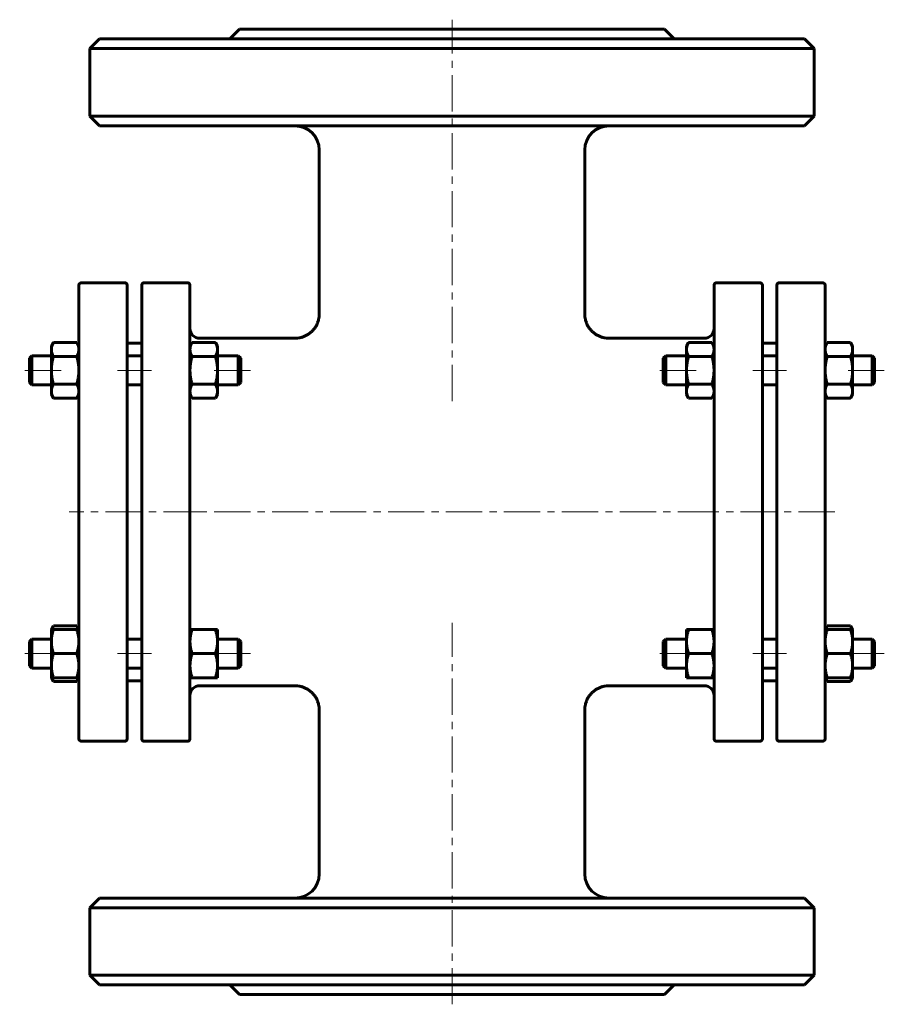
# Model space of a CAD drawing. Header units: millimetres. Extents: x 298 to 477, y 79 to 283.
import ezdxf

# ---------------------------------------------------------------- set-up
doc = ezdxf.new("R2010")
doc.units = ezdxf.units.MM
doc.linetypes.add('K5LT_AXLED', pattern=[12, 7.5, -1.5, 1.5, -1.5])
doc.linetypes.add('K5LT_BASIC', pattern=[0])
doc.layers.add('Системный слой (1)', color=7, linetype='Continuous', true_color=0x6c6c6c)

# ---------------------------------------------------------------- blocks, each defined once
blk = doc.blocks.new('U0')
at = {"layer": 'Системный слой (1)', "linetype": 'K5LT_BASIC', "lineweight": 60}
for p, q in [((304.84, 146.21), (304.93, 145.96)), ((304.93, 145.96), (305.04, 145.71)), ((305.04, 145.71), (305.18, 145.44))]:
    blk.add_line(p, q, dxfattribs=at)
blk = doc.blocks.new('U1')
at = {"layer": 'Системный слой (1)', "linetype": 'K5LT_BASIC', "lineweight": 60}
for p, q in [((304.93, 156.46), (304.84, 156.21)), ((305.04, 156.71), (304.93, 156.46)), ((305.18, 156.98), (305.04, 156.71))]:
    blk.add_line(p, q, dxfattribs=at)
blk = doc.blocks.new('U2')
at = {"layer": 'Системный слой (1)', "linetype": 'K5LT_BASIC', "lineweight": 60}
for p, q in [((309.99, 145.44), (310.14, 145.71)), ((310.14, 145.71), (310.25, 145.96)), ((310.25, 145.96), (310.34, 146.21))]:
    blk.add_line(p, q, dxfattribs=at)
blk = doc.blocks.new('U3')
at = {"layer": 'Системный слой (1)', "linetype": 'K5LT_BASIC', "lineweight": 60}
for p, q in [((310.14, 156.71), (309.99, 156.98)), ((310.25, 156.46), (310.14, 156.71)), ((310.34, 156.21), (310.25, 156.46))]:
    blk.add_line(p, q, dxfattribs=at)
blk = doc.blocks.new('U4')
at = {"layer": 'Системный слой (1)', "linetype": 'K5LT_BASIC', "lineweight": 60}
for p, q in [((465.13, 156.46), (465.04, 156.21)), ((465.24, 156.71), (465.13, 156.46)), ((465.38, 156.98), (465.24, 156.71))]:
    blk.add_line(p, q, dxfattribs=at)
blk = doc.blocks.new('U5')
at = {"layer": 'Системный слой (1)', "linetype": 'K5LT_BASIC', "lineweight": 60}
for p, q in [((470.19, 145.44), (470.34, 145.71)), ((470.34, 145.71), (470.45, 145.96)), ((470.45, 145.96), (470.54, 146.21))]:
    blk.add_line(p, q, dxfattribs=at)
blk = doc.blocks.new('U6')
at = {"layer": 'Системный слой (1)', "linetype": 'K5LT_BASIC', "lineweight": 60}
for p, q in [((465.04, 146.21), (465.13, 145.96)), ((465.13, 145.96), (465.24, 145.71)), ((465.24, 145.71), (465.38, 145.44))]:
    blk.add_line(p, q, dxfattribs=at)
blk = doc.blocks.new('U7')
at = {"layer": 'Системный слой (1)', "linetype": 'K5LT_BASIC', "lineweight": 60}
for p, q in [((470.34, 156.71), (470.19, 156.98)), ((470.45, 156.46), (470.34, 156.71)), ((470.54, 156.21), (470.45, 156.46))]:
    blk.add_line(p, q, dxfattribs=at)
blk = doc.blocks.new('U8')
at = {"layer": 'Системный слой (1)', "linetype": 'K5LT_BASIC', "lineweight": 60}
for p, q in [((335.44, 144.56), (355.19, 144.56)), ((420.19, 144.56), (439.94, 144.56))]:
    blk.add_line(p, q, dxfattribs=at)
blk = doc.blocks.new('U9')
at = {"layer": 'Системный слой (1)', "linetype": 'K5LT_BASIC', "lineweight": 60}
for p, q in [((335.44, 216.56), (355.19, 216.56)), ((420.19, 216.56), (439.94, 216.56))]:
    blk.add_line(p, q, dxfattribs=at)

msp = doc.modelspace()

# ---------------------------------------------------------------- linework, layer by layer
at = {"layer": 'Системный слой (1)', "linetype": 'K5LT_AXLED', "lineweight": 18}
for p, q in [((387.69, 203.55), (387.69, 282.56)), ((306.74, 209.9), (298.19, 209.9)), ((325.44, 209.9), (318.44, 209.9)), ((345.94, 209.9), (337.14, 209.9)), ((438.24, 209.9), (429.44, 209.9)), ((456.94, 209.9), (449.94, 209.9)), ((477.19, 209.9), (468.64, 209.9)), ((335.44, 180.56), (308.44, 180.56)), ((441.94, 180.56), (333.44, 180.56)), ((466.94, 180.56), (439.94, 180.56)), ((387.69, 78.56), (387.69, 157.56)), ((306.74, 151.21), (298.19, 151.21)), ((325.44, 151.21), (318.44, 151.21)), ((345.94, 151.21), (337.14, 151.21)), ((438.24, 151.21), (429.44, 151.21)), ((456.94, 151.21), (449.94, 151.21)), ((477.19, 151.21), (468.64, 151.21))]:
    msp.add_line(p, q, dxfattribs=at)
at = {"layer": 'Системный слой (1)', "linetype": 'K5LT_BASIC', "lineweight": 60}
for p, q in [((343.69, 280.56), (341.69, 278.56)), ((343.69, 280.56), (431.69, 280.56)), ((431.69, 280.56), (433.69, 278.56)), ((314.69, 278.56), (312.69, 276.56)), ((460.69, 278.56), (314.69, 278.56)), ((460.69, 278.56), (462.69, 276.56)), ((312.69, 276.56), (462.69, 276.56)), ((312.69, 262.56), (312.69, 276.56)), ((462.69, 262.56), (462.69, 276.56)), ((314.69, 260.56), (312.69, 262.56)), ((462.69, 262.56), (312.69, 262.56)), ((460.69, 260.56), (462.69, 262.56)), ((314.69, 260.56), (460.69, 260.56)), ((360.19, 221.55), (360.19, 255.56)), ((415.19, 221.55), (415.19, 255.56)), ((310.44, 133.56), (310.44, 227.56)), ((310.94, 228.06), (319.94, 228.06)), ((320.44, 227.56), (320.44, 133.56)), ((323.44, 133.56), (323.44, 227.56)), ((332.94, 228.06), (323.94, 228.06)), ((333.44, 227.56), (333.44, 133.56)), ((441.94, 227.56), (441.94, 133.56)), ((451.44, 228.06), (442.44, 228.06)), ((451.94, 133.56), (451.94, 227.56)), ((454.94, 227.56), (454.94, 133.56)), ((455.44, 228.06), (464.44, 228.06)), ((464.94, 133.56), (464.94, 227.56)), ((415.19, 221.55), (415.19, 221.55)), ((355.19, 216.55), (355.19, 216.55)), ((420.19, 216.55), (420.19, 216.55)), ((304.74, 214.9), (305.18, 215.67)), ((304.74, 214.23), (304.74, 214.9)), ((304.74, 209.9), (304.74, 214.23)), ((305.18, 215.67), (309.99, 215.67)), ((310.44, 214.9), (309.99, 215.67)), ((320.44, 215.56), (323.44, 215.56)), ((333.44, 214.9), (333.88, 215.67)), ((333.88, 215.67), (338.69, 215.67)), ((339.14, 214.9), (338.69, 215.67)), ((339.14, 214.9), (339.14, 214.23)), ((339.14, 214.23), (339.14, 209.9)), ((436.24, 214.9), (436.68, 215.67)), ((436.24, 214.23), (436.24, 214.9)), ((436.24, 209.9), (436.24, 214.23)), ((436.68, 215.67), (441.49, 215.67)), ((441.94, 214.9), (441.49, 215.67)), ((451.94, 215.56), (454.94, 215.56)), ((464.94, 214.9), (465.38, 215.67)), ((465.38, 215.67), (470.19, 215.67)), ((470.64, 214.9), (470.19, 215.67)), ((470.64, 214.9), (470.64, 214.23)), ((470.64, 214.23), (470.64, 209.9)), ((300.19, 212.4), (300.69, 212.9)), ((300.19, 207.4), (300.19, 212.4)), ((300.69, 212.9), (300.69, 206.9)), ((300.69, 212.9), (304.74, 212.9)), ((305.18, 212.79), (309.99, 212.79)), ((320.44, 212.9), (323.44, 212.9)), ((333.88, 212.79), (338.69, 212.79)), ((339.14, 212.9), (343.44, 212.9)), ((343.94, 212.4), (343.44, 212.9)), ((343.44, 206.9), (343.44, 212.9)), ((343.94, 212.4), (343.94, 207.4)), ((431.44, 212.4), (431.94, 212.9)), ((431.44, 212.4), (431.44, 207.4)), ((431.94, 206.9), (431.94, 212.9)), ((431.94, 212.9), (436.24, 212.9)), ((436.68, 212.79), (441.49, 212.79)), ((451.94, 212.9), (454.94, 212.9)), ((465.38, 212.79), (470.19, 212.79)), ((470.64, 212.9), (474.69, 212.9)), ((474.69, 212.9), (474.69, 206.9)), ((475.19, 212.4), (474.69, 212.9)), ((475.19, 207.4), (475.19, 212.4)), ((304.74, 205.57), (304.74, 209.9)), ((339.14, 209.9), (339.14, 205.57)), ((436.24, 205.57), (436.24, 209.9)), ((470.64, 209.9), (470.64, 205.57)), ((300.19, 207.4), (300.69, 206.9)), ((300.69, 206.9), (304.74, 206.9)), ((305.18, 207.01), (309.99, 207.01)), ((320.44, 206.9), (323.44, 206.9)), ((333.88, 207.01), (338.69, 207.01)), ((339.14, 206.9), (343.44, 206.9)), ((343.94, 207.4), (343.44, 206.9)), ((431.44, 207.4), (431.94, 206.9)), ((431.94, 206.9), (436.24, 206.9)), ((436.68, 207.01), (441.49, 207.01)), ((451.94, 206.9), (454.94, 206.9)), ((465.38, 207.01), (470.19, 207.01)), ((470.64, 206.9), (474.69, 206.9)), ((475.19, 207.4), (474.69, 206.9)), ((304.74, 204.9), (304.74, 205.57)), ((304.74, 204.9), (305.18, 204.13)), ((305.18, 204.13), (309.99, 204.13)), ((310.44, 204.9), (309.99, 204.13)), ((310.44, 204.9), (310.44, 204.9)), ((333.44, 204.9), (333.88, 204.13)), ((333.88, 204.13), (338.69, 204.13)), ((339.14, 204.9), (338.69, 204.13)), ((339.14, 205.57), (339.14, 204.9)), ((436.24, 204.9), (436.24, 205.57)), ((436.24, 204.9), (436.68, 204.13)), ((436.68, 204.13), (441.49, 204.13)), ((441.94, 204.9), (441.49, 204.13)), ((464.94, 204.9), (465.38, 204.13)), ((465.38, 204.13), (470.19, 204.13)), ((470.64, 204.9), (470.19, 204.13)), ((470.64, 205.57), (470.64, 204.9)), ((304.74, 156.21), (305.18, 156.98)), ((304.74, 156.21), (305.18, 156.21)), ((304.74, 153.71), (304.74, 156.21)), ((305.18, 156.98), (309.99, 156.98)), ((305.18, 156.21), (309.99, 156.21)), ((310.44, 156.21), (309.99, 156.98)), ((309.99, 156.21), (310.44, 156.21)), ((310.44, 156.21), (310.44, 156.21)), ((333.44, 156.21), (333.88, 156.21)), ((333.88, 156.21), (338.69, 156.21)), ((338.69, 156.21), (339.14, 156.21)), ((339.14, 156.21), (339.14, 153.71)), ((436.24, 156.21), (436.68, 156.21)), ((436.24, 153.71), (436.24, 156.21)), ((436.68, 156.21), (441.49, 156.21)), ((441.49, 156.21), (441.94, 156.21)), ((464.94, 156.21), (465.38, 156.98)), ((464.94, 156.21), (465.38, 156.21)), ((465.38, 156.98), (470.19, 156.98)), ((465.38, 156.21), (470.19, 156.21)), ((470.64, 156.21), (470.19, 156.98)), ((470.19, 156.21), (470.64, 156.21)), ((470.64, 156.21), (470.64, 153.71)), ((300.19, 153.71), (300.69, 154.21)), ((300.19, 148.71), (300.19, 153.71)), ((300.69, 154.21), (300.69, 148.21)), ((300.69, 154.21), (304.74, 154.21)), ((304.74, 148.71), (304.74, 153.71)), ((320.44, 154.21), (323.44, 154.21)), ((339.14, 154.21), (343.44, 154.21)), ((339.14, 153.71), (339.14, 148.71)), ((343.44, 148.21), (343.44, 154.21)), ((343.94, 153.71), (343.44, 154.21)), ((343.94, 153.71), (343.94, 148.71)), ((431.44, 153.71), (431.94, 154.21)), ((431.44, 153.71), (431.44, 148.71)), ((431.94, 154.21), (436.24, 154.21)), ((431.94, 148.21), (431.94, 154.21)), ((436.24, 148.71), (436.24, 153.71)), ((451.94, 154.21), (454.94, 154.21)), ((470.64, 154.21), (474.69, 154.21)), ((470.64, 153.71), (470.64, 148.71)), ((475.19, 153.71), (474.69, 154.21)), ((474.69, 154.21), (474.69, 148.21)), ((475.19, 148.71), (475.19, 153.71)), ((305.18, 151.21), (309.99, 151.21)), ((333.88, 151.21), (338.69, 151.21)), ((436.68, 151.21), (441.49, 151.21)), ((465.38, 151.21), (470.19, 151.21)), ((300.19, 148.71), (300.69, 148.21)), ((300.69, 148.21), (304.74, 148.21)), ((304.74, 146.21), (304.74, 148.71)), ((320.44, 148.21), (323.44, 148.21)), ((339.14, 148.71), (339.14, 146.21)), ((339.14, 148.21), (343.44, 148.21)), ((343.94, 148.71), (343.44, 148.21)), ((431.44, 148.71), (431.94, 148.21)), ((431.94, 148.21), (436.24, 148.21)), ((436.24, 146.21), (436.24, 148.71)), ((451.94, 148.21), (454.94, 148.21)), ((470.64, 148.71), (470.64, 146.21)), ((470.64, 148.21), (474.69, 148.21)), ((475.19, 148.71), (474.69, 148.21)), ((304.74, 146.21), (305.18, 145.44)), ((305.18, 146.21), (304.74, 146.21)), ((305.18, 146.21), (309.99, 146.21)), ((305.18, 145.44), (309.99, 145.44)), ((310.44, 146.21), (309.99, 145.44)), ((310.44, 146.21), (309.99, 146.21)), ((320.44, 145.56), (323.44, 145.56)), ((333.88, 146.21), (333.44, 146.21)), ((333.88, 146.21), (338.69, 146.21)), ((339.14, 146.21), (338.69, 146.21)), ((436.68, 146.21), (436.24, 146.21)), ((436.68, 146.21), (441.49, 146.21)), ((441.94, 146.21), (441.49, 146.21)), ((451.94, 145.56), (454.94, 145.56)), ((465.38, 146.21), (464.94, 146.21)), ((464.94, 146.21), (465.38, 145.44)), ((465.38, 146.21), (470.19, 146.21)), ((465.38, 145.44), (470.19, 145.44)), ((470.64, 146.21), (470.19, 146.21)), ((470.64, 146.21), (470.19, 145.44)), ((355.19, 144.56), (355.19, 144.56)), ((420.19, 144.56), (420.19, 144.56)), ((360.19, 105.56), (360.19, 139.56)), ((415.19, 105.56), (415.19, 139.56)), ((415.19, 139.56), (415.19, 139.56)), ((310.94, 133.06), (319.94, 133.06)), ((332.94, 133.06), (323.94, 133.06)), ((451.44, 133.06), (442.44, 133.06)), ((455.44, 133.06), (464.44, 133.06)), ((314.69, 100.56), (312.69, 98.56)), ((460.69, 100.56), (314.69, 100.56)), ((460.69, 100.56), (462.69, 98.56)), ((312.69, 84.56), (312.69, 98.56)), ((312.69, 98.56), (462.69, 98.56)), ((462.69, 84.56), (462.69, 98.56)), ((462.69, 84.56), (312.69, 84.56)), ((314.69, 82.56), (312.69, 84.56)), ((460.69, 82.56), (462.69, 84.56)), ((314.69, 82.56), (460.69, 82.56)), ((343.69, 80.56), (341.69, 82.56)), ((431.69, 80.56), (433.69, 82.56)), ((343.69, 80.56), (431.69, 80.56))]:
    msp.add_line(p, q, dxfattribs=at)
for centre, radius, start, end in [((355.19, 255.56), 5, 0, 90), ((420.19, 255.56), 5, 90, 180), ((310.94, 227.56), 0.5, 90, 180), ((319.94, 227.56), 0.5, 0, 90), ((323.94, 227.56), 0.5, 90, 180), ((332.94, 227.56), 0.5, 0, 90), ((442.44, 227.56), 0.5, 90, 180), ((451.44, 227.56), 0.5, 0, 90), ((455.44, 227.56), 0.5, 90, 180), ((464.44, 227.56), 0.5, 0, 90), ((335.44, 218.56), 2, 180, 270), ((439.94, 218.56), 2, 270, 0), ((335.44, 142.56), 2, 90, 180), ((439.94, 142.56), 2, 0, 90), ((310.94, 133.56), 0.5, 180, 270), ((319.94, 133.56), 0.5, 270, 0), ((323.94, 133.56), 0.5, 180, 270), ((332.94, 133.56), 0.5, 270, 0), ((442.44, 133.56), 0.5, 180, 270), ((451.44, 133.56), 0.5, 270, 0), ((455.44, 133.56), 0.5, 180, 270), ((464.44, 133.56), 0.5, 270, 0), ((355.19, 105.56), 5, 270, 0), ((420.19, 105.56), 5, 180, 270)]:
    msp.add_arc(centre, radius, start, end, dxfattribs=at)
for points, knots in [([(360.19, 221.55), (360.19, 221.55), (360.19, 221.55), (360.19, 221.55), (360.19, 221.55), (360.19, 221.54), (360.19, 221.54), (360.19, 221.53), (360.19, 221.52), (360.19, 221.5), (360.19, 221.49), (360.19, 221.45), (360.19, 221.43), (360.19, 221.36), (360.18, 221.31), (360.17, 221.17), (360.17, 221.07), (360.13, 220.8), (360.1, 220.62), (360.01, 220.23), (359.95, 220.02), (359.8, 219.61), (359.71, 219.41), (359.51, 219.03), (359.4, 218.85), (359.15, 218.49), (359.01, 218.32), (358.71, 218), (358.56, 217.85), (358.23, 217.58), (358.05, 217.45), (357.69, 217.23), (357.51, 217.12), (357.11, 216.94), (356.9, 216.86), (356.48, 216.72), (356.26, 216.67), (355.82, 216.59), (355.6, 216.57), (355.31, 216.56), (355.25, 216.55), (355.19, 216.55)], [0, 0, 0, 0, 0.009395, 0.009395, 0.023488, 0.023488, 0.049324, 0.049324, 0.098649, 0.098649, 0.194948, 0.194948, 0.38285, 0.38285, 0.749259, 0.749259, 1.463287, 1.463287, 2.853762, 2.853762, 4.523047, 4.523047, 6.178854, 6.178854, 7.822401, 7.822401, 9.494076, 9.494076, 11.155924, 11.155924, 12.778539, 12.778539, 14.401922, 14.401922, 16.116119, 16.116119, 17.832281, 17.832281, 19.519427, 19.519427, 19.999413, 19.999413, 19.999413, 19.999413]), ([(415.19, 221.55), (415.19, 221.55), (415.19, 221.55), (415.19, 221.55), (415.19, 221.55), (415.19, 221.54), (415.19, 221.54), (415.19, 221.53), (415.19, 221.52), (415.19, 221.5), (415.19, 221.49), (415.19, 221.45), (415.19, 221.43), (415.19, 221.36), (415.19, 221.31), (415.2, 221.17), (415.21, 221.07), (415.24, 220.8), (415.27, 220.62), (415.36, 220.23), (415.42, 220.02), (415.58, 219.61), (415.66, 219.41), (415.87, 219.03), (415.98, 218.85), (416.23, 218.49), (416.37, 218.32), (416.66, 218), (416.82, 217.85), (417.15, 217.58), (417.32, 217.45), (417.68, 217.23), (417.87, 217.12), (418.26, 216.94), (418.47, 216.86), (418.9, 216.72), (419.12, 216.67), (419.56, 216.59), (419.78, 216.57), (420.06, 216.56), (420.12, 216.55), (420.19, 216.55)], [0, 0, 0, 0, 0.009395, 0.009395, 0.023488, 0.023488, 0.049324, 0.049324, 0.098649, 0.098649, 0.194948, 0.194948, 0.38285, 0.38285, 0.749259, 0.749259, 1.463287, 1.463287, 2.853762, 2.853762, 4.523047, 4.523047, 6.178854, 6.178854, 7.822401, 7.822401, 9.494077, 9.494077, 11.155924, 11.155924, 12.778539, 12.778539, 14.401922, 14.401922, 16.116119, 16.116119, 17.832281, 17.832281, 19.519427, 19.519427, 19.999413, 19.999413, 19.999413, 19.999413]), ([(360.19, 139.56), (360.19, 139.56), (360.19, 139.56), (360.19, 139.56), (360.19, 139.56), (360.19, 139.57), (360.19, 139.57), (360.19, 139.58), (360.19, 139.59), (360.19, 139.61), (360.19, 139.62), (360.19, 139.66), (360.19, 139.68), (360.19, 139.75), (360.18, 139.8), (360.17, 139.94), (360.17, 140.04), (360.13, 140.31), (360.1, 140.49), (360.01, 140.88), (359.95, 141.09), (359.8, 141.5), (359.71, 141.7), (359.51, 142.08), (359.4, 142.26), (359.15, 142.62), (359.01, 142.79), (358.71, 143.11), (358.56, 143.26), (358.23, 143.53), (358.05, 143.66), (357.7, 143.88), (357.51, 143.99), (357.11, 144.17), (356.9, 144.25), (356.48, 144.39), (356.26, 144.44), (355.82, 144.52), (355.6, 144.54), (355.31, 144.55), (355.25, 144.56), (355.19, 144.56)], [0, 0, 0, 0, 0.009395, 0.009395, 0.023488, 0.023488, 0.049325, 0.049325, 0.098649, 0.098649, 0.194949, 0.194949, 0.382852, 0.382852, 0.749263, 0.749263, 1.463295, 1.463295, 2.853778, 2.853778, 4.523215, 4.523215, 6.179035, 6.179035, 7.822532, 7.822532, 9.493967, 9.493967, 11.155343, 11.155343, 12.777274, 12.777274, 14.40014, 14.40014, 16.114348, 16.114348, 17.831086, 17.831086, 19.519271, 19.519271, 19.999413, 19.999413, 19.999413, 19.999413]), ([(415.19, 139.56), (415.19, 139.56), (415.19, 139.56), (415.19, 139.56), (415.19, 139.56), (415.19, 139.57), (415.19, 139.57), (415.19, 139.58), (415.19, 139.59), (415.19, 139.61), (415.19, 139.62), (415.19, 139.66), (415.19, 139.68), (415.19, 139.75), (415.19, 139.8), (415.2, 139.94), (415.21, 140.04), (415.24, 140.31), (415.27, 140.49), (415.36, 140.88), (415.42, 141.09), (415.58, 141.5), (415.66, 141.7), (415.87, 142.08), (415.98, 142.26), (416.23, 142.62), (416.37, 142.79), (416.66, 143.11), (416.82, 143.26), (417.15, 143.53), (417.32, 143.66), (417.68, 143.88), (417.87, 143.99), (418.26, 144.17), (418.47, 144.25), (418.9, 144.39), (419.12, 144.44), (419.56, 144.52), (419.78, 144.54), (420.06, 144.55), (420.12, 144.56), (420.19, 144.56)], [0, 0, 0, 0, 0.009395, 0.009395, 0.023488, 0.023488, 0.049325, 0.049325, 0.098649, 0.098649, 0.194949, 0.194949, 0.382852, 0.382852, 0.749263, 0.749263, 1.463295, 1.463295, 2.853778, 2.853778, 4.523215, 4.523215, 6.179035, 6.179035, 7.822532, 7.822532, 9.493967, 9.493967, 11.155343, 11.155343, 12.777274, 12.777274, 14.40014, 14.40014, 16.114348, 16.114348, 17.831086, 17.831086, 19.519271, 19.519271, 19.999413, 19.999413, 19.999413, 19.999413])]:
    msp.add_open_spline(points, degree=3, knots=knots, dxfattribs=at)
for points in [[(305.18, 215.67), (304.74, 214.9), (304.74, 214.23)], [(304.74, 214.23), (304.74, 213.56), (305.18, 212.79)], [(310.44, 214.23), (310.44, 214.9), (309.99, 215.67)], [(309.99, 212.79), (310.44, 213.56), (310.44, 214.23)], [(333.88, 215.67), (333.44, 214.9), (333.44, 214.23)], [(333.44, 214.23), (333.44, 213.56), (333.88, 212.79)], [(339.14, 214.23), (339.14, 214.9), (338.69, 215.67)], [(338.69, 212.79), (339.14, 213.56), (339.14, 214.23)], [(436.68, 215.67), (436.24, 214.9), (436.24, 214.23)], [(436.24, 214.23), (436.24, 213.56), (436.68, 212.79)], [(441.94, 214.23), (441.94, 214.9), (441.49, 215.67)], [(441.49, 212.79), (441.94, 213.56), (441.94, 214.23)], [(465.38, 215.67), (464.94, 214.9), (464.94, 214.23)], [(464.94, 214.23), (464.94, 213.56), (465.38, 212.79)], [(470.64, 214.23), (470.64, 214.9), (470.19, 215.67)], [(470.19, 212.79), (470.64, 213.56), (470.64, 214.23)], [(305.18, 212.79), (304.74, 211.24), (304.74, 209.9)], [(310.44, 209.9), (310.44, 211.24), (309.99, 212.79)], [(333.88, 212.79), (333.44, 211.24), (333.44, 209.9)], [(339.14, 209.9), (339.14, 211.24), (338.69, 212.79)], [(436.68, 212.79), (436.24, 211.24), (436.24, 209.9)], [(441.94, 209.9), (441.94, 211.24), (441.49, 212.79)], [(465.38, 212.79), (464.94, 211.24), (464.94, 209.9)], [(470.64, 209.9), (470.64, 211.24), (470.19, 212.79)], [(304.74, 209.9), (304.74, 208.56), (305.18, 207.01)], [(309.99, 207.01), (310.44, 208.56), (310.44, 209.9)], [(333.44, 209.9), (333.44, 208.56), (333.88, 207.01)], [(338.69, 207.01), (339.14, 208.56), (339.14, 209.9)], [(436.24, 209.9), (436.24, 208.56), (436.68, 207.01)], [(441.49, 207.01), (441.94, 208.56), (441.94, 209.9)], [(464.94, 209.9), (464.94, 208.56), (465.38, 207.01)], [(470.19, 207.01), (470.64, 208.56), (470.64, 209.9)], [(305.18, 207.01), (304.74, 206.24), (304.74, 205.57)], [(310.44, 205.57), (310.44, 206.24), (309.99, 207.01)], [(333.88, 207.01), (333.44, 206.24), (333.44, 205.57)], [(339.14, 205.57), (339.14, 206.24), (338.69, 207.01)], [(436.68, 207.01), (436.24, 206.24), (436.24, 205.57)], [(441.94, 205.57), (441.94, 206.24), (441.49, 207.01)], [(465.38, 207.01), (464.94, 206.24), (464.94, 205.57)], [(470.64, 205.57), (470.64, 206.24), (470.19, 207.01)], [(304.74, 205.57), (304.74, 204.9), (305.18, 204.13)], [(309.99, 204.13), (310.44, 204.9), (310.44, 205.57)], [(333.44, 205.57), (333.44, 204.9), (333.88, 204.13)], [(338.69, 204.13), (339.14, 204.9), (339.14, 205.57)], [(436.24, 205.57), (436.24, 204.9), (436.68, 204.13)], [(441.49, 204.13), (441.94, 204.9), (441.94, 205.57)], [(464.94, 205.57), (464.94, 204.9), (465.38, 204.13)], [(470.19, 204.13), (470.64, 204.9), (470.64, 205.57)], [(305.18, 156.21), (304.74, 154.87), (304.74, 153.71)], [(310.44, 153.71), (310.44, 154.87), (309.99, 156.21)], [(333.88, 156.21), (333.44, 154.87), (333.44, 153.71)], [(339.14, 153.71), (339.14, 154.87), (338.69, 156.21)], [(436.68, 156.21), (436.24, 154.87), (436.24, 153.71)], [(441.94, 153.71), (441.94, 154.87), (441.49, 156.21)], [(465.38, 156.21), (464.94, 154.87), (464.94, 153.71)], [(470.64, 153.71), (470.64, 154.87), (470.19, 156.21)], [(304.74, 153.71), (304.74, 152.55), (305.18, 151.21)], [(309.99, 151.21), (310.44, 152.55), (310.44, 153.71)], [(333.44, 153.71), (333.44, 152.55), (333.88, 151.21)], [(338.69, 151.21), (339.14, 152.55), (339.14, 153.71)], [(436.24, 153.71), (436.24, 152.55), (436.68, 151.21)], [(441.49, 151.21), (441.94, 152.55), (441.94, 153.71)], [(464.94, 153.71), (464.94, 152.55), (465.38, 151.21)], [(470.19, 151.21), (470.64, 152.55), (470.64, 153.71)], [(305.18, 151.21), (304.74, 149.87), (304.74, 148.71)], [(310.44, 148.71), (310.44, 149.87), (309.99, 151.21)], [(333.88, 151.21), (333.44, 149.87), (333.44, 148.71)], [(339.14, 148.71), (339.14, 149.87), (338.69, 151.21)], [(436.68, 151.21), (436.24, 149.87), (436.24, 148.71)], [(441.94, 148.71), (441.94, 149.87), (441.49, 151.21)], [(465.38, 151.21), (464.94, 149.87), (464.94, 148.71)], [(470.64, 148.71), (470.64, 149.87), (470.19, 151.21)], [(304.74, 148.71), (304.74, 147.55), (305.18, 146.21)], [(309.99, 146.21), (310.44, 147.55), (310.44, 148.71)], [(333.44, 148.71), (333.44, 147.55), (333.88, 146.21)], [(338.69, 146.21), (339.14, 147.55), (339.14, 148.71)], [(436.24, 148.71), (436.24, 147.55), (436.68, 146.21)], [(441.49, 146.21), (441.94, 147.55), (441.94, 148.71)], [(464.94, 148.71), (464.94, 147.55), (465.38, 146.21)], [(470.19, 146.21), (470.64, 147.55), (470.64, 148.71)]]:
    msp.add_rational_spline(points, [1, 1.0379548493, 1], degree=2, dxfattribs=at)

# ---------------------------------------------------------------- block references
at = {"layer": 'Системный слой (1)'}
for name in ['U9', 'U1', 'U3', 'U4', 'U7', 'U0', 'U2', 'U6', 'U5', 'U8']:
    msp.add_blockref(name, (0, 0), dxfattribs=at)

doc.saveas('drawing.dxf')
